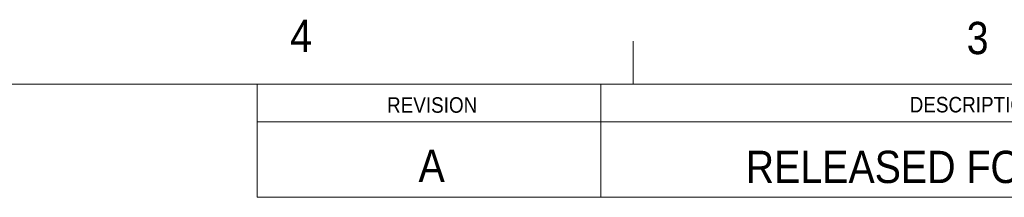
# Model space of a CAD drawing. Header units: inches. Extents: x 0.5 to 16.5, y 0.2 to 10.8.
# Tile 6 of 13: x 8.684 to 11.548, y 10.272 to 10.787. Entities that reach past the tile are written whole.
import ezdxf

# ---------------------------------------------------------------- set-up
doc = ezdxf.new("R2010")
doc.units = ezdxf.units.IN
doc.header["$MEASUREMENT"] = 0
doc.linetypes.add('SLD-Solid', pattern=[0])
doc.styles.add('SLDTEXTSTYLE2', font='GOTHIC.TTF', dxfattribs={"width": 0.913})

msp = doc.modelspace()

# ---------------------------------------------------------------- linework, layer by layer
at = {"color": 7, "linetype": 'SLD-Solid', "lineweight": 18}
for p, q in [((10.46875, 10.6), (10.46875, 10.725)), ((0.625, 10.6), (16.375, 10.6)), ((9.375, 10.271875), (9.375, 10.6)), ((10.375, 10.271875), (10.375, 10.6)), ((9.375, 10.490625), (16.362049, 10.490625)), ((9.375, 10.271875), (16.362049, 10.271875))]:
    msp.add_line(p, q, dxfattribs=at)

# ---------------------------------------------------------------- texts
at = {"color": 7, "linetype": 'Continuous', "lineweight": 0, "style": 'SLDTEXTSTYLE2'}
for s, insert, char_height, attachment_point in [('4', (9.470542, 10.786949), 0.09375, 1), ('3', (11.438972, 10.780816), 0.09375, 1), ('REVISION', (9.883727, 10.562058), 0.045, 2), ('DESCRIPTION OF CHANGE', (11.631715, 10.563035), 0.045, 2), ('A', (9.882235, 10.410129), 0.09375, 2), ('RELEASED FOR PRODUCTION', (11.638638, 10.406837), 0.09375, 2)]:
    msp.add_mtext(s, dxfattribs=dict(at, insert=insert, char_height=char_height, attachment_point=attachment_point))

doc.saveas('drawing.dxf')
